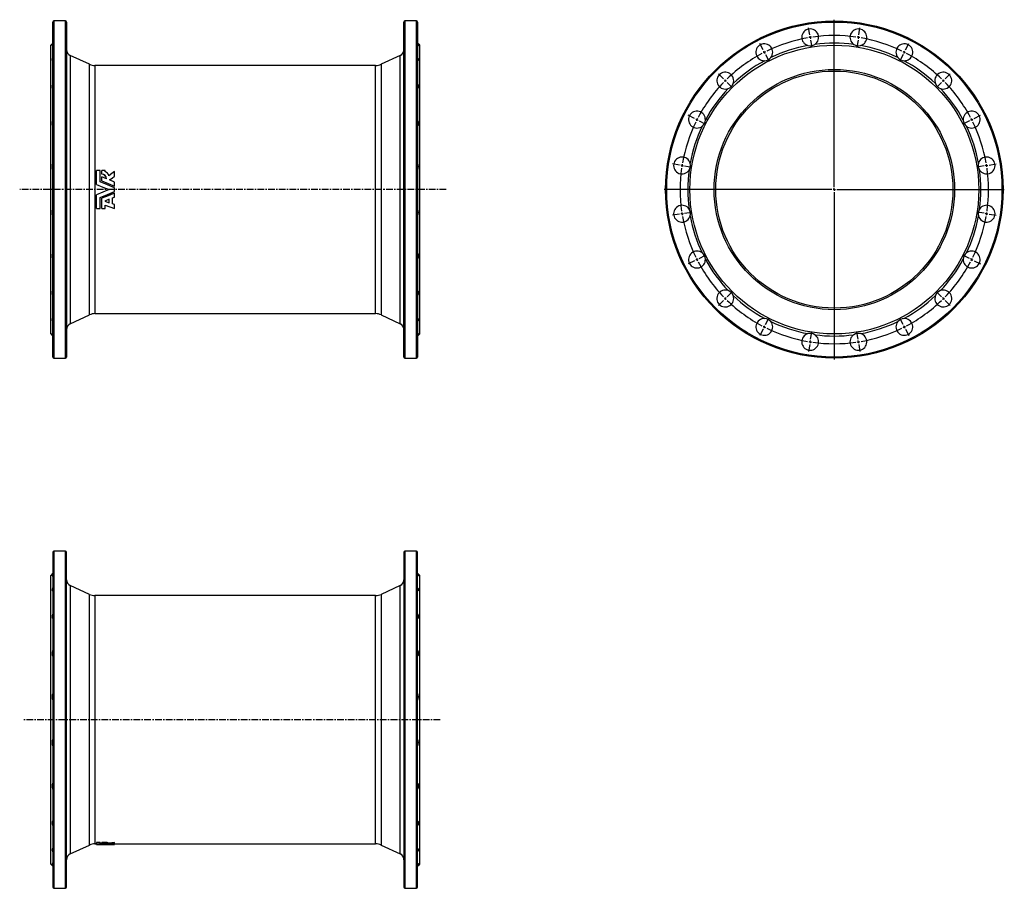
# Model space of a CAD drawing. Extents: x -339 to 1528, y -392 to 1257.
import ezdxf

# ---------------------------------------------------------------- set-up
doc = ezdxf.new("R2010")
doc.units = 0
doc.linetypes.add('CENTERX2', pattern=[20.32, 12.7, -2.54, 2.54, -2.54])
doc.layers.get('0').update_dxf_attribs({"linetype": 'CONTINUOUS'})
doc.layers.add('FORMAT', color=7, linetype='CONTINUOUS')

# ---------------------------------------------------------------- blocks, each defined once
blk = doc.blocks.new('SW_CENTERMARKSYMBOL_0')
at = {"layer": 'FORMAT', "color": 0}
for p, q in [((0, 5), (0, 322.5)), ((-5, 0), (-322.5, 0)), ((0, 0), (-2.5, 0)), ((0, 0), (0, 2.5)), ((0, 0), (0, -2.5)), ((0, 0), (2.5, 0)), ((5, 0), (322.5, 0)), ((0, -5), (0, -322.5))]:
    blk.add_line(p, q, dxfattribs=at)
blk = doc.blocks.new('SW_CENTERMARKSYMBOL_1')
at = {"layer": 'FORMAT', "color": 0}
for p, q in [((242.4, 248.1), (240.2, 261.4)), ((243.1, 243.1), (242.8, 245.6)), ((243.1, 243.1), (243.5, 240.7)), ((288.9, -40.8), (288.9, 245.6)), ((334.7, 243.1), (334.3, 240.7)), ((334.7, 243.1), (335, 245.6)), ((335.4, 248.1), (337.5, 261.4)), ((153.8, 219.3), (147.7, 231.3)), ((243.9, 238.2), (246, 224.9)), ((333.9, 238.2), (331.8, 224.9)), ((424, 219.3), (430.1, 231.3)), ((156.1, 214.9), (155, 217.1)), ((156.1, 214.9), (157.2, 212.6)), ((158.4, 210.4), (164.5, 198.4)), ((419.4, 210.4), (413.3, 198.4)), ((421.7, 214.9), (420.6, 212.6)), ((421.7, 214.9), (422.8, 217.1)), ((78.5, 164.6), (69, 174.2)), ((499.3, 164.6), (508.8, 174.2)), ((82.1, 161.1), (80.3, 162.8)), ((82.1, 161.1), (83.8, 159.3)), ((85.6, 157.5), (95.2, 148)), ((492.2, 157.5), (482.6, 148)), ((495.7, 161.1), (494, 159.3)), ((495.7, 161.1), (497.5, 162.8)), ((23.8, 89.3), (11.8, 95.4)), ((554, 89.3), (566, 95.4)), ((28.3, 87), (26.1, 88.2)), ((28.3, 87), (30.5, 85.9)), ((32.7, 84.8), (44.8, 78.6)), ((545.1, 84.8), (533, 78.6)), ((549.5, 87), (547.3, 85.9)), ((549.5, 87), (551.7, 88.2)), ((-4.9, 0.8), (-18.3, 2.9)), ((0, 0), (-2.5, 0.4)), ((0, 0), (2.5, -0.4)), ((577.8, 0), (575.3, -0.4)), ((577.8, 0), (580.3, 0.4)), ((582.7, 0.8), (596.1, 2.9)), ((4.9, -0.8), (18.3, -2.9)), ((572.9, -0.8), (559.5, -2.9)), ((283.9, -45.8), (-2.5, -45.8)), ((288.9, -45.8), (286.4, -45.8)), ((288.9, -45.8), (288.9, -43.3)), ((288.9, -45.8), (288.9, -48.3)), ((288.9, -45.8), (291.4, -45.8)), ((288.9, -50.8), (288.9, -337.2)), ((293.9, -45.8), (580.3, -45.8)), ((-4.9, -92.3), (-18.3, -94.4)), ((0, -91.5), (-2.5, -91.9)), ((0, -91.5), (2.5, -91.1)), ((4.9, -90.7), (18.3, -88.6)), ((572.9, -90.7), (559.5, -88.6)), ((577.8, -91.5), (575.3, -91.1)), ((577.8, -91.5), (580.3, -91.9)), ((582.7, -92.3), (596.1, -94.4)), ((23.8, -180.8), (11.8, -186.9)), ((28.3, -178.5), (26.1, -179.7)), ((28.3, -178.5), (30.5, -177.4)), ((32.7, -176.3), (44.8, -170.2)), ((545.1, -176.3), (533, -170.2)), ((549.5, -178.5), (547.3, -177.4)), ((549.5, -178.5), (551.7, -179.7)), ((554, -180.8), (566, -186.9)), ((85.6, -249.1), (95.2, -239.5)), ((492.2, -249.1), (482.6, -239.5)), ((78.5, -256.1), (69, -265.7)), ((82.1, -252.6), (80.3, -254.4)), ((82.1, -252.6), (83.8, -250.8)), ((495.7, -252.6), (494, -250.8)), ((495.7, -252.6), (497.5, -254.4)), ((499.3, -256.1), (508.8, -265.7)), ((158.4, -301.9), (164.5, -289.9)), ((419.4, -301.9), (413.3, -289.9)), ((153.8, -310.8), (147.7, -322.9)), ((156.1, -306.4), (155, -308.6)), ((156.1, -306.4), (157.2, -304.1)), ((243.9, -329.7), (246, -316.4)), ((333.9, -329.7), (331.8, -316.4)), ((421.7, -306.4), (420.6, -304.1)), ((421.7, -306.4), (422.8, -308.6)), ((424, -310.8), (430.1, -322.9)), ((243.1, -334.7), (242.8, -337.1)), ((243.1, -334.7), (243.5, -332.2)), ((334.7, -334.7), (334.3, -332.2)), ((334.7, -334.7), (335, -337.1)), ((242.4, -339.6), (240.2, -352.9)), ((335.4, -339.6), (337.5, -352.9))]:
    blk.add_line(p, q, dxfattribs=at)
for start, end in [(99, 99.4897), (98.5103, 99), (81.9794, 98.0206), (81, 81.4897), (80.5103, 81), (99.9794, 116.0206), (63.9794, 80.0206), (117.9794, 134.0206), (117, 117.4897), (116.5103, 117), (63, 63.4897), (62.5103, 63), (45.9794, 62.0206), (135.9794, 152.0206), (135, 135.4897), (134.5103, 135), (45, 45.4897), (44.5103, 45), (27.9794, 44.0206), (153.9794, 170.0206), (153, 153.4897), (152.5103, 153), (27, 27.4897), (26.5103, 27), (9.9794, 26.0206), (170.5103, 171), (9, 9.4897), (171.9794, 188.0206), (171, 171.4897), (8.5103, 9), (351.9794, 8.0206), (188.5103, 189), (189, 189.4897), (350.5103, 351), (351, 351.4897), (189.9794, 206.0206), (333.9794, 350.0206), (206.5103, 207), (207, 207.4897), (207.9794, 224.0206), (315.9794, 332.0206), (332.5103, 333), (333, 333.4897), (224.5103, 225), (225, 225.4897), (225.9794, 242.0206), (297.9794, 314.0206), (314.5103, 315), (315, 315.4897), (242.5103, 243), (243, 243.4897), (243.9794, 260.0206), (279.9794, 296.0206), (296.5103, 297), (297, 297.4897), (260.5103, 261), (261, 261.4897), (261.9794, 278.0206), (278.5103, 279), (279, 279.4897)]:
    blk.add_arc((288.9, -45.8), 292.5, start, end, dxfattribs=at)

msp = doc.modelspace()

# ---------------------------------------------------------------- linework, layer by layer
at = {"color": 7, "linetype": 'CONTINUOUS'}
for p, q in [((-276.5, 616.6), (-276.5, 1252.6)), ((-252.5, 1254.6), (-274.5, 1254.6)), ((-250.5, 1252.6), (-250.5, 934.6)), ((389.5, 616.6), (389.5, 1252.6)), ((413.5, 1254.6), (391.5, 1254.6)), ((415.5, 1252.6), (415.5, 934.6)), ((-276.5, 1212.6), (-280.5, 1208.6)), ((-280.5, 934.6), (-280.5, 1208.6)), ((419.5, 1208.6), (415.5, 1212.6)), ((419.5, 934.6), (419.5, 1208.6)), ((-207.2, 1172.4), (-243.5, 1189.4)), ((382.6, 1189.4), (346.3, 1172.4)), ((335.7, 1170.1), (-196.7, 1170.1)), ((-193.7, 944.4), (-193.7, 970.7)), ((-186.6, 970.7), (-193.7, 970.7)), ((-186.6, 949.3), (-186.6, 970.7)), ((-177, 970.7), (-183.8, 970.7)), ((-183.8, 963.8), (-183.8, 970.7)), ((-183.8, 963.8), (-183.8, 963.7)), ((-183.8, 951.2), (-183.8, 958.9)), ((-174.9, 955.2), (-183.8, 958.9)), ((-177, 968.6), (-177, 970.7)), ((-159.4, 948.9), (-169, 952.8)), ((-159.4, 960.1), (-159.4, 969)), ((-159.4, 960.1), (-159.4, 959.9)), ((-280.5, 660.6), (-280.5, 934.6)), ((-250.5, 934.6), (-250.5, 616.6)), ((-193.7, 944.4), (-193.7, 944.4)), ((-183.8, 951.2), (-183.8, 951.1)), ((-159.4, 941.2), (-159.4, 948.9)), ((-159.4, 941.2), (-159.4, 941.1)), ((-159.4, 931), (-159.4, 938.2)), ((415.5, 934.6), (415.5, 616.6)), ((419.5, 660.6), (419.5, 934.6)), ((-193.7, 898.5), (-193.7, 924.8)), ((-193.7, 924.8), (-193.7, 924.8)), ((-186.6, 898.5), (-186.6, 919.8)), ((-183.8, 918.1), (-183.8, 918)), ((-183.8, 898.5), (-183.8, 918)), ((-169.7, 916.1), (-178.2, 912.6)), ((-169.7, 909.3), (-169.7, 916.1)), ((-163.2, 918.7), (-159.4, 920.3)), ((-163.2, 907.5), (-163.2, 918.7)), ((-159.4, 920.3), (-159.4, 928)), ((-159.4, 928), (-159.4, 928)), ((-193.7, 898.5), (-186.6, 898.5)), ((-183.8, 898.5), (-177, 898.5)), ((-178.2, 912.6), (-169.7, 909.3)), ((-178, 912.7), (-169.7, 909.5)), ((-177, 898.5), (-177, 905.2)), ((-177, 905.2), (-159.4, 898.5)), ((-159.4, 906.3), (-163.2, 907.7)), ((-159.4, 906.1), (-163.2, 907.5)), ((-159.4, 906.3), (-159.4, 906.1)), ((-159.4, 898.5), (-159.4, 906.1)), ((-243.5, 679.8), (-207.2, 696.7)), ((-196.7, 699.1), (335.7, 699.1)), ((346.3, 696.7), (382.6, 679.8)), ((-280.5, 660.6), (-276.5, 656.6)), ((415.5, 656.6), (419.5, 660.6)), ((-274.5, 614.6), (-252.5, 614.6)), ((391.5, 614.6), (413.5, 614.6)), ((-276.5, 246.4), (-276.5, -389.6)), ((-252.5, 248.4), (-274.5, 248.4)), ((-250.5, -389.6), (-250.5, 246.4)), ((389.5, 246.4), (389.5, -389.6)), ((413.5, 248.4), (391.5, 248.4)), ((415.5, -389.6), (415.5, 246.4)), ((-276.5, 206.4), (-280.5, 202.4)), ((419.5, 202.4), (415.5, 206.4)), ((-280.5, -345.6), (-280.5, 202.4)), ((419.5, -345.6), (419.5, 202.4)), ((-207.2, 166.2), (-243.5, 183.1)), ((382.6, 183.1), (346.3, 166.2)), ((335.7, 163.9), (-196.7, 163.9)), ((-243.5, -326.4), (-207.2, -309.5)), ((-196.7, -307.1), (-193.7, -307.1)), ((-186.6, -304.4), (-193.7, -304.4)), ((-193.7, -304.4), (-193.7, -305.9)), ((-186.6, -305.9), (-193.7, -305.9)), ((-193.7, -308.4), (-193.7, -305.9)), ((-186.6, -304.4), (-186.6, -305.9)), ((-186.6, -308.2), (-186.6, -305.9)), ((-183.8, -306.7), (-186.6, -306.7)), ((-177, -304.4), (-183.8, -304.4)), ((-183.8, -305.9), (-183.8, -304.4)), ((-177, -305.9), (-183.8, -305.9)), ((-183.8, -306.8), (-183.8, -305.9)), ((-183.8, -307.4), (-183.8, -306.8)), ((-183.8, -308), (-183.8, -307.4)), ((-174.9, -307.7), (-183.8, -307.4)), ((-177, -305.9), (-177, -304.4)), ((-177, -306.2), (-177, -305.9)), ((-170.3, -307.2), (-170.3, -305.7)), ((-169.7, -308.6), (-159.4, -308.6)), ((-159.4, -308.2), (-169, -307.9)), ((-159.4, -306.1), (-159.4, -304.6)), ((-159.4, -307.3), (-159.4, -306.1)), ((-159.4, -307.1), (335.7, -307.1)), ((-159.4, -308.2), (-159.4, -307.3)), ((-159.4, -308.5), (-159.4, -308.2)), ((-159.4, -308.5), (-159.4, -308.6)), ((-159.4, -308.6), (-159.4, -308.6)), ((346.3, -309.5), (382.6, -326.4)), ((-280.5, -345.6), (-276.5, -349.6)), ((415.5, -349.6), (419.5, -345.6)), ((-274.5, -391.6), (-252.5, -391.6)), ((391.5, -391.6), (413.5, -391.6))]:
    msp.add_line(p, q, dxfattribs=at)
at = {"color": 8, "linetype": 'CONTINUOUS'}
for p, q in [((-274.5, 1254.6), (-274.5, 614.6)), ((-252.5, 934.6), (-252.5, 1254.6)), ((391.5, 1254.6), (391.5, 614.6)), ((413.5, 934.6), (413.5, 1254.6)), ((-243.5, 1189.4), (-243.5, 934.6)), ((382.6, 679.8), (382.6, 1189.4)), ((-207.2, 934.6), (-207.2, 1172.4)), ((-196.7, 1170.1), (-196.7, 934.6)), ((335.7, 934.6), (335.7, 1170.1)), ((346.3, 1172.4), (346.3, 696.7)), ((-252.5, 614.6), (-252.5, 934.6)), ((-243.5, 934.6), (-243.5, 679.8)), ((-207.2, 696.7), (-207.2, 934.6)), ((-196.7, 934.6), (-196.7, 699.1)), ((335.7, 699.1), (335.7, 934.6)), ((413.5, 614.6), (413.5, 934.6)), ((-274.5, 248.4), (-274.5, -391.6)), ((-252.5, -391.6), (-252.5, 248.4)), ((391.5, 248.4), (391.5, -391.6)), ((413.5, -391.6), (413.5, 248.4)), ((-243.5, 183.1), (-243.5, -326.4)), ((382.6, -326.4), (382.6, 183.1)), ((-207.2, -309.5), (-207.2, 166.2)), ((-196.7, 163.9), (-196.7, -307.1)), ((335.7, -307.1), (335.7, 163.9)), ((346.3, 166.2), (346.3, -309.5))]:
    msp.add_line(p, q, dxfattribs=at)
at = {"color": 7, "linetype": 'CONTINUOUS', "flags": 128}
for points in [[(-276.5, 1210.1), (-277, 1209.5), (-277.4, 1208.9), (-277.7, 1208.4), (-277.9, 1208), (-278, 1207.7), (-277.9, 1207.5), (-277.8, 1207.5), (-277.6, 1207.5), (-277.2, 1207.6), (-276.9, 1207.8), (-276.5, 1208.1)], [(415.5, 1210.1), (416, 1209.5), (416.4, 1208.9), (416.7, 1208.4), (416.9, 1208), (417, 1207.7), (417, 1207.5), (416.9, 1207.5), (416.6, 1207.5), (416.3, 1207.6), (415.9, 1207.8), (415.5, 1208.1)], [(-276.5, 1185.2), (-277, 1184.3), (-277.4, 1183.4), (-277.7, 1182.5), (-277.9, 1181.8), (-278, 1181.1), (-277.9, 1180.5), (-277.8, 1180.1), (-277.6, 1179.7), (-277.2, 1179.4), (-276.9, 1179.3), (-276.5, 1179.2)], [(415.5, 1185.2), (416, 1184.3), (416.4, 1183.4), (416.7, 1182.5), (416.9, 1181.8), (417, 1181.1), (417, 1180.5), (416.9, 1180.1), (416.6, 1179.7), (416.3, 1179.4), (415.9, 1179.3), (415.5, 1179.2)], [(-276.5, 1135.8), (-277, 1134.6), (-277.4, 1133.5), (-277.7, 1132.4), (-277.9, 1131.3), (-278, 1130.3), (-277.9, 1129.4), (-277.8, 1128.6), (-277.6, 1127.9), (-277.2, 1127.3), (-276.9, 1126.8), (-276.5, 1126.4)], [(415.5, 1135.8), (416, 1134.6), (416.4, 1133.5), (416.7, 1132.4), (416.9, 1131.3), (417, 1130.3), (417, 1129.4), (416.9, 1128.6), (416.6, 1127.9), (416.3, 1127.3), (415.9, 1126.8), (415.5, 1126.4)], [(-276.5, 1066.6), (-277, 1065.4), (-277.4, 1064.1), (-277.7, 1062.9), (-277.9, 1061.6), (-278, 1060.4), (-277.9, 1059.2), (-277.8, 1058.2), (-277.6, 1057.2), (-277.2, 1056.3), (-276.9, 1055.5), (-276.5, 1054.9)], [(415.5, 1066.6), (416, 1065.4), (416.4, 1064.1), (416.7, 1062.9), (416.9, 1061.6), (417, 1060.4), (417, 1059.2), (416.9, 1058.2), (416.6, 1057.2), (416.3, 1056.3), (415.9, 1055.5), (415.5, 1054.9)], [(-159.4, 969), (-164.8, 964.9), (-170.3, 960.8)], [(-169, 952.8), (-164.2, 956.4), (-159.4, 960.1)], [(-168.9, 952.8), (-164.2, 956.3), (-159.4, 959.9)], [(-193.7, 944.4), (-181.7, 939.5), (-169.7, 934.6)], [(-193.7, 944.4), (-181.7, 939.5), (-169.7, 934.6)], [(-169.7, 934.6), (-181.7, 929.7), (-193.7, 924.8)], [(-169.7, 934.6), (-181.7, 929.7), (-193.7, 924.8)], [(-159.4, 938.2), (-173, 943.8), (-186.6, 949.3)], [(-183.8, 951.2), (-171.6, 946.2), (-159.4, 941.2)], [(-183.8, 951.1), (-171.6, 946.1), (-159.4, 941.1)], [(-186.6, 919.8), (-173, 925.4), (-159.4, 931)], [(-159.4, 928), (-171.6, 923), (-183.8, 918)], [(-159.4, 928), (-171.6, 923.1), (-183.8, 918.1)], [(-276.5, 814.3), (-277, 813.5), (-277.4, 812.6), (-277.7, 811.6), (-277.9, 810.5), (-278, 809.3), (-277.9, 808.1), (-277.8, 807), (-277.6, 805.8), (-277.2, 804.6), (-276.9, 803.6), (-276.5, 802.5)], [(415.5, 814.3), (416, 813.5), (416.4, 812.6), (416.7, 811.6), (416.9, 810.5), (417, 809.3), (417, 808.1), (416.9, 807), (416.6, 805.8), (416.3, 804.6), (415.9, 803.6), (415.5, 802.5)], [(-276.5, 742.7), (-277, 742.2), (-277.4, 741.7), (-277.7, 741), (-277.9, 740.2), (-278, 739.3), (-277.9, 738.3), (-277.8, 737.4), (-277.6, 736.3), (-277.2, 735.3), (-276.9, 734.3), (-276.5, 733.4)], [(415.5, 742.7), (416, 742.2), (416.4, 741.7), (416.7, 741), (416.9, 740.2), (417, 739.3), (417, 738.3), (416.9, 737.4), (416.6, 736.3), (416.3, 735.3), (415.9, 734.3), (415.5, 733.4)], [(-276.5, 689.9), (-277, 689.8), (-277.4, 689.6), (-277.7, 689.3), (-277.9, 688.9), (-278, 688.4), (-277.9, 687.7), (-277.8, 687), (-277.6, 686.3), (-277.2, 685.5), (-276.9, 684.7), (-276.5, 684)], [(415.5, 689.9), (416, 689.8), (416.4, 689.6), (416.7, 689.3), (416.9, 688.9), (417, 688.4), (417, 687.7), (416.9, 687), (416.6, 686.3), (416.3, 685.5), (415.9, 684.7), (415.5, 684)], [(-276.5, 661.1), (-277, 661.4), (-277.4, 661.6), (-277.7, 661.7), (-277.9, 661.7), (-278, 661.5), (-277.9, 661.3), (-277.8, 661), (-277.6, 660.6), (-277.2, 660.1), (-276.9, 659.6), (-276.5, 659.1)], [(415.5, 661.1), (416, 661.4), (416.4, 661.6), (416.7, 661.7), (416.9, 661.7), (417, 661.5), (417, 661.3), (416.9, 661), (416.6, 660.6), (416.3, 660.1), (415.9, 659.6), (415.5, 659.1)], [(-276.5, 203.9), (-277, 203.3), (-277.4, 202.7), (-277.7, 202.2), (-277.9, 201.8), (-278, 201.5), (-277.9, 201.3), (-277.8, 201.3), (-277.6, 201.3), (-277.2, 201.4), (-276.9, 201.6), (-276.5, 201.8)], [(415.5, 203.9), (416, 203.3), (416.4, 202.7), (416.7, 202.2), (416.9, 201.8), (417, 201.5), (417, 201.3), (416.9, 201.3), (416.6, 201.3), (416.3, 201.4), (415.9, 201.6), (415.5, 201.8)], [(-276.5, 179), (-277, 178.1), (-277.4, 177.2), (-277.7, 176.3), (-277.9, 175.6), (-278, 174.9), (-277.9, 174.3), (-277.8, 173.8), (-277.6, 173.5), (-277.2, 173.2), (-276.9, 173.1), (-276.5, 173)], [(415.5, 179), (416, 178.1), (416.4, 177.2), (416.7, 176.3), (416.9, 175.6), (417, 174.9), (417, 174.3), (416.9, 173.8), (416.6, 173.5), (416.3, 173.2), (415.9, 173.1), (415.5, 173)], [(-276.5, 129.6), (-277, 128.4), (-277.4, 127.3), (-277.7, 126.2), (-277.9, 125.1), (-278, 124.1), (-277.9, 123.2), (-277.8, 122.4), (-277.6, 121.7), (-277.2, 121.1), (-276.9, 120.6), (-276.5, 120.2)], [(415.5, 129.6), (416, 128.4), (416.4, 127.3), (416.7, 126.2), (416.9, 125.1), (417, 124.1), (417, 123.2), (416.9, 122.4), (416.6, 121.7), (416.3, 121.1), (415.9, 120.6), (415.5, 120.2)], [(-276.5, 60.4), (-277, 59.2), (-277.4, 57.9), (-277.7, 56.7), (-277.9, 55.4), (-278, 54.2), (-277.9, 53), (-277.8, 52), (-277.6, 51), (-277.2, 50.1), (-276.9, 49.3), (-276.5, 48.7)], [(415.5, 60.4), (416, 59.2), (416.4, 57.9), (416.7, 56.7), (416.9, 55.4), (417, 54.2), (417, 53), (416.9, 52), (416.6, 51), (416.3, 50.1), (415.9, 49.3), (415.5, 48.7)], [(-276.5, -191.9), (-277, -192.7), (-277.4, -193.6), (-277.7, -194.6), (-277.9, -195.7), (-278, -196.9), (-277.9, -198.1), (-277.8, -199.3), (-277.6, -200.4), (-277.2, -201.6), (-276.9, -202.7), (-276.5, -203.7)], [(415.5, -191.9), (416, -192.7), (416.4, -193.6), (416.7, -194.6), (416.9, -195.7), (417, -196.9), (417, -198.1), (416.9, -199.3), (416.6, -200.4), (416.3, -201.6), (415.9, -202.7), (415.5, -203.7)], [(-276.5, -263.5), (-277, -264), (-277.4, -264.6), (-277.7, -265.2), (-277.9, -266), (-278, -266.9), (-277.9, -267.9), (-277.8, -268.9), (-277.6, -269.9), (-277.2, -270.9), (-276.9, -271.9), (-276.5, -272.8)], [(415.5, -263.5), (416, -264), (416.4, -264.6), (416.7, -265.2), (416.9, -266), (417, -266.9), (417, -267.9), (416.9, -268.9), (416.6, -269.9), (416.3, -270.9), (415.9, -271.9), (415.5, -272.8)], [(-276.5, -316.3), (-277, -316.4), (-277.4, -316.6), (-277.7, -316.9), (-277.9, -317.3), (-278, -317.9), (-277.9, -318.5), (-277.8, -319.2), (-277.6, -319.9), (-277.2, -320.7), (-276.9, -321.5), (-276.5, -322.3)], [(-193.7, -308.4), (-181.7, -308.6), (-169.7, -308.6)], [(-159.4, -308.6), (-173, -308.5), (-186.6, -308.2)], [(-183.8, -306.8), (-182.8, -306.8), (-181.8, -306.8), (-180.8, -306.9), (-179.9, -306.9), (-179, -307), (-178.1, -307.1), (-177.4, -307.1), (-176.8, -307.2), (-176.2, -307.3), (-175.7, -307.4), (-175.4, -307.5), (-175.1, -307.6), (-175, -307.7), (-174.9, -307.7)], [(-183.8, -308), (-171.6, -308.3), (-159.4, -308.5)], [(-159.4, -304.6), (-164.8, -305.2), (-170.3, -305.7)], [(-159.4, -306.1), (-164.8, -306.7), (-170.3, -307.2)], [(-169, -307.9), (-164.2, -307.6), (-159.4, -307.3)], [(415.5, -316.3), (416, -316.4), (416.4, -316.6), (416.7, -316.9), (416.9, -317.3), (417, -317.9), (417, -318.5), (416.9, -319.2), (416.6, -319.9), (416.3, -320.7), (415.9, -321.5), (415.5, -322.3)], [(-276.5, -345.1), (-277, -344.8), (-277.4, -344.6), (-277.7, -344.5), (-277.9, -344.6), (-278, -344.7), (-277.9, -344.9), (-277.8, -345.2), (-277.6, -345.6), (-277.2, -346.1), (-276.9, -346.6), (-276.5, -347.2)], [(415.5, -345.1), (416, -344.8), (416.4, -344.6), (416.7, -344.5), (416.9, -344.6), (417, -344.7), (417, -344.9), (416.9, -345.2), (416.6, -345.6), (416.3, -346.1), (415.9, -346.6), (415.5, -347.2)]]:
    msp.add_lwpolyline(points, dxfattribs=at)
at = {"color": 7, "linetype": 'CONTINUOUS'}
for radius in [320, 274, 228, 225]:
    msp.add_circle((1206, 934.6), radius, dxfattribs=at)
at = {"color": 8, "linetype": 'CONTINUOUS'}
msp.add_circle((1206, 934.6), 318, dxfattribs=at)
at = {"color": 7, "linetype": 'CONTINUOUS'}
for centre, radius, start, end in [((-274.5, 1252.6), 2, 90, 180), ((-252.5, 1252.6), 2, 0, 90), ((391.5, 1252.6), 2, 90, 180), ((413.5, 1252.6), 2, 0, 90), ((1160.2, 1223.5), 16, 303.3369, 254.6631), ((1251.7, 1223.5), 16, 285.3369, 236.6631), ((-238.5, 1200.2), 12, 180, 245), ((377.5, 1200.2), 12, 295, 0), ((1073.2, 1195.2), 16, 321.3369, 272.6631), ((1206, 934.6), 278, 100.3591, 115.6409), ((1160.2, 1223.5), 16, 254.6631, 303.3369), ((1206, 934.6), 278, 82.3591, 97.6409), ((1251.7, 1223.5), 16, 236.6629, 285.3371), ((1206, 934.6), 278, 64.3591, 79.6409), ((1338.8, 1195.2), 16, 267.3369, 218.6631), ((1206, 934.6), 278, 118.3591, 133.6409), ((1073.2, 1195.2), 16, 272.663, 321.3371), ((1338.8, 1195.2), 16, 218.663, 267.3369), ((1206, 934.6), 278, 46.3591, 61.6409), ((-196.7, 1195.1), 25, 245, 270), ((335.7, 1195.1), 25, 270, 295), ((999.1, 1141.4), 16, 339.3369, 290.6631), ((1412.8, 1141.4), 16, 249.3369, 200.6631), ((1206, 934.6), 278, 136.3591, 151.6409), ((999.1, 1141.4), 16, 290.6629, 339.3371), ((1412.8, 1141.4), 16, 200.6629, 249.3371), ((1206, 934.6), 278, 28.3591, 43.6409), ((945.4, 1067.4), 16, 357.3369, 308.6631), ((945.4, 1067.4), 16, 308.663, 357.3369), ((1466.6, 1067.4), 16, 231.3369, 182.6631), ((1466.6, 1067.4), 16, 182.663, 231.3371), ((1206, 934.6), 278, 154.3591, 169.6409), ((1206, 934.6), 278, 10.3591, 25.6409), ((917.1, 980.3), 16, 15.3369, 326.6631), ((1494.9, 980.3), 16, 213.3369, 164.6631), ((-263.2, 978.1), 14.8, 153.8647, 206.1353), ((402.3, 978.1), 14.8, 333.8647, 26.1353), ((1206, 934.6), 278, 172.3591, 187.6409), ((917.1, 980.3), 16, 326.6629, 15.3371), ((1494.9, 980.3), 16, 164.6631, 213.3369), ((1206, 934.6), 278, 352.3591, 7.6409), ((-183.8, 954.9), 8.92, 2.0181, 89.9932), ((-183.8, 954.8), 8.87, 2.994, 90.2204), ((-180.8, 958.5), 10.8, 12.0549, 69.1157), ((-262.9, 891.1), 15, 154.3097, 205.6903), ((402, 891.1), 15, 334.3097, 25.6903), ((917.1, 888.8), 16, 33.3369, 344.6631), ((917.1, 888.8), 16, 344.6631, 33.3369), ((1494.9, 888.8), 16, 146.6629, 195.3371), ((1494.9, 888.8), 16, 195.3369, 146.6631), ((1206, 934.6), 278, 190.3591, 205.6409), ((1206, 934.6), 278, 334.3591, 349.6409), ((945.4, 801.8), 16, 51.3369, 2.6631), ((945.4, 801.8), 16, 2.663, 51.3371), ((1466.6, 801.8), 16, 177.3369, 128.6631), ((1466.6, 801.8), 16, 128.663, 177.3369), ((1206, 934.6), 278, 208.3591, 223.6409), ((1206, 934.6), 278, 316.3591, 331.6409), ((999.1, 727.8), 16, 69.3369, 20.6631), ((999.1, 727.8), 16, 20.6629, 69.3371), ((1206, 934.6), 278, 226.3591, 241.6409), ((1206, 934.6), 278, 298.3591, 313.6409), ((1412.8, 727.8), 16, 159.3369, 110.6631), ((1412.8, 727.8), 16, 110.6629, 159.3371), ((-196.7, 674.1), 25, 90, 115), ((335.7, 674.1), 25, 65, 90), ((-238.5, 668.9), 12, 115, 180), ((377.5, 668.9), 12, 0, 65), ((1073.2, 674), 16, 87.3369, 38.6631), ((1073.2, 674), 16, 38.663, 87.3369), ((1206, 934.6), 278, 244.3591, 259.6409), ((1206, 934.6), 278, 280.3591, 295.6409), ((1338.8, 674), 16, 141.3369, 92.6631), ((1338.8, 674), 16, 92.663, 141.3371), ((1160.2, 645.7), 16, 105.3369, 56.6631), ((1160.2, 645.7), 16, 56.6629, 105.3371), ((1206, 934.6), 278, 262.3591, 277.6409), ((1251.7, 645.7), 16, 123.3369, 74.6631), ((1251.7, 645.7), 16, 74.6631, 123.3369), ((-274.5, 616.6), 2, 180, 270), ((-252.5, 616.6), 2, 270, 0), ((391.5, 616.6), 2, 180, 270), ((413.5, 616.6), 2, 270, 0), ((-274.5, 246.4), 2, 90, 180), ((-252.5, 246.4), 2, 0, 90), ((391.5, 246.4), 2, 90, 180), ((413.5, 246.4), 2, 0, 90), ((-238.5, 194), 12, 180, 245), ((377.5, 194), 12, 295, 0), ((-196.7, 188.9), 25, 245, 270), ((335.7, 188.9), 25, 270, 295), ((-263.2, -28.2), 14.8, 153.8647, 206.1353), ((402.3, -28.2), 14.8, 333.8647, 26.1353), ((-262.9, -115.1), 15, 154.3097, 205.6903), ((402, -115.1), 15, 334.3097, 25.6903), ((-196.7, -332.1), 25, 90, 115), ((-177, -327.9), 23.2, 73.155, 89.9323), ((-177, -329.3), 23.2, 73.0726, 89.9084), ((335.7, -332.1), 25, 65, 90), ((-238.5, -337.3), 12, 115, 180), ((377.5, -337.3), 12, 0, 65), ((-274.5, -389.6), 2, 180, 270), ((-252.5, -389.6), 2, 270, 0), ((391.5, -389.6), 2, 180, 270), ((413.5, -389.6), 2, 270, 0)]:
    msp.add_arc(centre, radius, start, end, dxfattribs=at)
at = {"layer": 'FORMAT', "linetype": 'CENTERX2'}
for p, q in [((469.8, 934.6), (-339.4, 934.6)), ((458.3, -71.6), (-331.8, -71.6))]:
    msp.add_line(p, q, dxfattribs=at)

# ---------------------------------------------------------------- block references
at = {"layer": 'FORMAT'}
for name, p in [('SW_CENTERMARKSYMBOL_0', (1206, 934.6)), ('SW_CENTERMARKSYMBOL_1', (917.1, 980.3))]:
    msp.add_blockref(name, p, dxfattribs=at)

doc.saveas('drawing.dxf')
